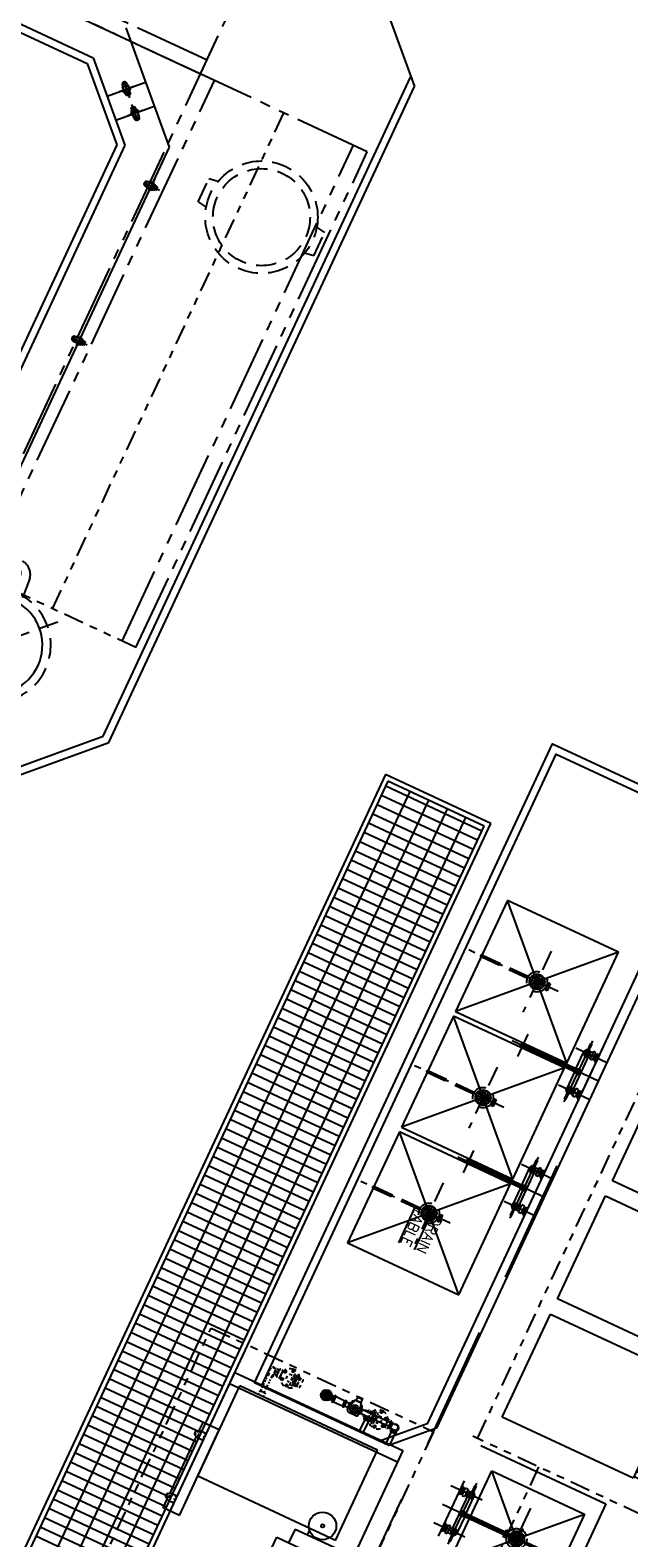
# Model space of a CAD drawing. Header units: inches. Extents: x -119 to 3951, y 0 to 4293.
# Tile 32 of 68: x 312 to 429, y 3088 to 3383. Entities that reach past the tile are written whole.
import ezdxf
from ezdxf.enums import TextEntityAlignment as Align

# ---------------------------------------------------------------- set-up
doc = ezdxf.new("R2010")
doc.units = ezdxf.units.IN
doc.header["$LTSCALE"] = 48
doc.header["$MEASUREMENT"] = 0
for name, pattern in [('A1-DASH', [0.2383, 0.0833, -0.031, 0.031, -0.031, 0.031, -0.031]), ('A2-DASH', [0.5225, 0.3125, -0.042, 0.042, -0.042, 0.042, -0.042]), ('CENTER', [2, 1.25, -0.25, 0.25, -0.25]), ('DASHED', [0.75, 0.5, -0.25]), ('HIDDEN', [0.375, 0.25, -0.125]), ('L-DASH', [0.1249, 0.0833, -0.0416]), ('S-DASH', [0.082, 0.041, -0.041])]:
    doc.linetypes.add(name, pattern=pattern)
doc.layers.get('0').update_dxf_attribs({"linetype": 'CONTINUOUS'})
for name, color, linetype in [('200', 2, 'CONTINUOUS'), ('201', 2, 'HIDDEN'), ('204', 6, 'CONTINUOUS'), ('205', 1, 'CENTER'), ('FS-CLRNC', 1, 'DASHED'), ('FS-DSH01', 1, 'S-DASH'), ('FS-DSH03', 1, 'L-DASH'), ('FS-DSHA1', 4, 'A1-DASH'), ('FS-DSHA2', 4, 'A2-DASH'), ('FS-EQCTR', 4, 'CONTINUOUS'), ('FS-EQDTL', 8, 'CONTINUOUS'), ('FS-EQPMT', 2, 'CONTINUOUS'), ('FS-HDS01', 6, 'A1-DASH'), ('FS-ITMNO', 3, 'CONTINUOUS'), ('FS-POCHE', 8, 'CONTINUOUS')]:
    doc.layers.add(name, color=color, linetype=linetype)
doc.layers.get('0').freeze()
doc.styles.add('SIMPLEX', font='ROMANS')

# ---------------------------------------------------------------- blocks, each defined once
blk = doc.blocks.new('FSA015P')
at = {"layer": '200'}
for p, q in [((-5.01, 0), (-2.99, 0)), ((-5.01, 0), (-4.68, -0.15)), ((-2.99, 0), (-3.32, -0.15)), ((2.99, 0), (3.32, -0.15)), ((5.01, 0), (2.99, 0)), ((5.01, 0), (4.68, -0.15)), ((-6, -2.49), (-6, -2.24)), ((-6, -2.24), (-4.29, -2.24)), ((-6, -2.49), (-4.29, -2.49)), ((-3.18, -0.78), (-4.82, -0.78)), ((-4.82, -0.78), (-4.82, -1.3)), ((-4.82, -1.3), (-3.18, -1.3)), ((-4.7, -0.52), (-4.7, -0.15)), ((-4, -1.65), (-4.63, -2.01)), ((-4.63, -2.01), (-4.63, -2.73)), ((-4.63, -2.73), (-4, -3.09)), ((-4.55, -0.78), (-4.55, -0.52)), ((-4.54, -1.3), (-4.54, -1.96)), ((-4, -3.09), (-3.38, -2.73)), ((3.82, -1.76), (-3.82, -1.76)), ((-3.47, -1.3), (-3.47, -1.76)), ((-3.45, -0.78), (-3.45, -0.52)), ((-3.3, -0.52), (-3.3, -0.15)), ((-3.18, -0.78), (-3.18, -1.3)), ((-0.31, -2.37), (-0.31, -14.37)), ((0.31, -2.37), (0.31, -14.37)), ((3.18, -0.78), (3.18, -1.3)), ((3.18, -0.78), (4.82, -0.78)), ((4.82, -1.3), (3.18, -1.3)), ((3.3, -0.52), (3.3, -0.15)), ((4, -3.09), (3.38, -2.73)), ((3.45, -0.78), (3.45, -0.52)), ((3.47, -1.3), (3.47, -1.76)), ((4, -1.65), (4.63, -2.01)), ((4.63, -2.73), (4, -3.09)), ((6, -2.24), (4.29, -2.24)), ((6, -2.49), (4.29, -2.49)), ((4.54, -1.3), (4.54, -1.96)), ((4.55, -0.78), (4.55, -0.52)), ((4.63, -2.01), (4.63, -2.73)), ((4.7, -0.52), (4.7, -0.15)), ((4.82, -0.78), (4.82, -1.3)), ((6, -2.49), (6, -2.24)), ((-0.31, -2.98), (-3.8, -2.98)), ((0.31, -2.98), (3.8, -2.98))]:
    blk.add_line(p, q, dxfattribs=at)
blk.add_arc((0, -14.37), 0.438, 135.5847, 44.4153, dxfattribs=at)
at = {"layer": '204'}
for p, q in [((-3.3, -0.15), (-4.7, -0.15)), ((-3.3, -0.52), (-4.7, -0.52)), ((-3.38, -2.01), (-4, -1.65)), ((-3.38, -2.73), (-3.38, -2.01)), ((3.3, -0.15), (4.7, -0.15)), ((3.3, -0.52), (4.7, -0.52)), ((3.38, -2.01), (4, -1.65)), ((3.38, -2.73), (3.38, -2.01))]:
    blk.add_line(p, q, dxfattribs=at)
for centre, start, end in [((-4, -2.37), 203.5782, 156.4218), ((0, -2.37), 0, 180), ((4, -2.37), 23.5782, 336.4218), ((0, -14.37), 180, 0)]:
    blk.add_arc(centre, 0.312, start, end, dxfattribs=at)
at = {"layer": '205'}
for p, q in [((-6, 0), (6, 0)), ((-4, -4.75), (-4, 2)), ((0, 2), (0, -16.62)), ((4, -4.75), (4, 2)), ((-6.62, -2.37), (6.55, -2.37)), ((3.63, -0.52), (3.63, -0.15)), ((4.37, -0.52), (4.37, -0.15)), ((-2.46, -14.37), (2.37, -14.37))]:
    blk.add_line(p, q, dxfattribs=at)
blk.add_lwpolyline([(0.31, -2.84), (0.59, -2.37), (0.29, -1.86), (-0.29, -1.86), (-0.59, -2.37), (-0.31, -2.84)], dxfattribs=at)
blk = doc.blocks.new('sk-2020')
at = {"layer": 'FS-EQCTR'}
for p, q in [((-10, -20), (10, 0)), ((-10, 0), (10, -20)), ((-10, -20), (-10, 0)), ((-10, 0), (10, 0)), ((10, 0), (10, -20)), ((10, -20), (-10, -20))]:
    blk.add_line(p, q, dxfattribs=at)
blk.add_point((-10, 0), dxfattribs=at)
blk = doc.blocks.new('e2d0106p')
at = {"layer": 'FS-DSH03'}
for p, q in [((-12.5, 2.5), (-10.63, 2.81)), ((-12.5, 2.5), (-12.5, -2.5)), ((12.5, 2.5), (10.63, 2.81)), ((12.5, 2.5), (12.5, -2.5)), ((-12.5, -2.5), (-10.63, -2.81)), ((12.5, -2.5), (10.63, -2.81))]:
    blk.add_line(p, q, dxfattribs=at)
for radius in [11, 9.5]:
    blk.add_circle((0, 0), radius, dxfattribs=at)
blk = doc.blocks.new('FS2905P')
at = {"layer": '200'}
for p, q in [((-0.43, 0), (0.43, 0)), ((0.41, 0), (-0.41, 0)), ((0.87, -0.92), (-0.87, -0.92)), ((-0.74, -1.18), (-0.74, -1.41)), ((0.74, -1.18), (-0.74, -1.18)), ((-0.74, -1.41), (-0.54, -1.41)), ((-0.47, -1.18), (-0.67, -1.18)), ((-0.57, -0.56), (-0.57, -0.8)), ((0.56, -0.56), (-0.56, -0.56)), ((-0.56, -0.81), (0.56, -0.81)), ((-0.54, -1.88), (-0.54, -1.41)), ((-0.47, -1.18), (0.47, -1.18)), ((-0.46, -2.28), (-0.46, -2.11)), ((-0.43, -0.5), (-0.43, 0)), ((0.43, -0.5), (-0.43, -0.5)), ((-0.41, -0.5), (-0.41, -0.56)), ((-0.41, -0.81), (0.41, -0.81)), ((-0.41, -0.81), (0.41, -0.81)), ((-0.41, -0.81), (-0.41, -1.12)), ((0.41, -0.5), (0.41, -0.56)), ((0.41, -0.81), (0.41, -1.12)), ((0.43, 0), (0.43, -0.5)), ((0.46, -2.28), (0.46, -2.11)), ((0.68, -1.18), (0.47, -1.18)), ((0.54, -1.41), (0.54, -1.88)), ((0.54, -1.41), (0.74, -1.41)), ((0.57, -0.8), (0.57, -0.56)), ((0.74, -1.18), (0.74, -1.41))]:
    blk.add_line(p, q, dxfattribs=at)
at = {"layer": '200', "flags": 128}
for points in [[(-0.54, -1.41), (-0.53, -1.5), (-0.5, -1.59), (-0.45, -1.67), (-0.38, -1.74), (-0.3, -1.8), (-0.21, -1.84), (-0.1, -1.87), (0, -1.88), (0.1, -1.87), (0.21, -1.84), (0.3, -1.8), (0.38, -1.74), (0.45, -1.67), (0.5, -1.59), (0.53, -1.5), (0.54, -1.41)], [(-0.54, -1.88), (-0.53, -1.97), (-0.5, -2.05), (-0.45, -2.13), (-0.38, -2.2), (-0.3, -2.26), (-0.21, -2.3), (-0.1, -2.33), (0, -2.34), (0.1, -2.33), (0.21, -2.3), (0.3, -2.26), (0.38, -2.2), (0.45, -2.13), (0.5, -2.05), (0.53, -1.97), (0.54, -1.88)], [(-0.46, -2.28), (-0.45, -2.36), (-0.42, -2.43), (-0.38, -2.5), (-0.33, -2.56), (-0.26, -2.61), (-0.18, -2.65), (-0.09, -2.67), (0, -2.68), (0.09, -2.67), (0.18, -2.65), (0.26, -2.61), (0.33, -2.56), (0.38, -2.5), (0.42, -2.43), (0.45, -2.36), (0.46, -2.28)]]:
    blk.add_lwpolyline(points, dxfattribs=at)
at = {"layer": '200'}
for centre, radius, start, end in [((-0.56, -0.56), 0.005, 90, 180), ((-0.56, -0.8), 0.005, 180, 270), ((-0.47, -1.12), 0.06, 270, 0), ((0.47, -1.12), 0.06, 180, 270), ((0.56, -0.56), 0.005, 0, 90), ((0.56, -0.8), 0.005, 270, 0)]:
    blk.add_arc(centre, radius, start, end, dxfattribs=at)
at = {"layer": '205'}
for p, q in [((0, -2.49), (0, 0.64)), ((0, -2.72), (0, 0.35)), ((-1.53, -1.18), (1.53, -1.18))]:
    blk.add_line(p, q, dxfattribs=at)
blk = doc.blocks.new('FS29025P')
at = {"layer": 'FS-DSH03'}
for p, q in [((0, 4.53), (0, -14.76)), ((-6.59, 0), (6.59, 0)), ((-0.75, 2.52), (0.75, 2.52)), ((-0.75, 2.14), (-0.75, 2.52)), ((0.75, 2.14), (-0.75, 2.14)), ((-0.62, 2.14), (-0.62, 1.9)), ((-0.38, 2.14), (-0.38, 2.52)), ((0.38, 2.52), (0.38, 2.14)), ((0.62, 2.14), (0.62, 1.9)), ((0.75, 2.52), (0.75, 2.14)), ((-0.19, -1.99), (-0.19, -12)), ((0.19, -1.99), (0.19, -12))]:
    blk.add_line(p, q, dxfattribs=at)
blk.add_circle((0, 0), 2, dxfattribs=at)
blk.add_arc((0, -12), 0.188, 180, 0, dxfattribs=at)
at = {"layer": 'FS-POCHE'}
for p, q in [((1.5, 0), (-1.5, 0)), ((1.41, 0.5), (-1.41, 0.5)), ((-1.37, -0.6), (-1.37, 0.6)), ((1.12, 1), (-1.12, 1)), ((-0.87, -1.22), (-0.87, 1.22)), ((-0.38, -1.45), (-0.38, 1.45)), ((0.13, -1.49), (0.13, 1.49)), ((0.62, -1.36), (0.62, 1.36)), ((1.13, -0.99), (1.13, 0.99)), ((1.41, -0.5), (-1.41, -0.5)), ((1.12, -1), (-1.12, -1))]:
    blk.add_line(p, q, dxfattribs=at)
blk.add_circle((0, 0), 1.5, dxfattribs=at)
blk = doc.blocks.new('sk-2424')
at = {"layer": 'FS-EQCTR'}
for p, q in [((-12, 0), (12, -24)), ((12, 0), (-12, -24)), ((-12, 0), (-12, -24)), ((12, 0), (-12, 0)), ((12, -24), (12, 0)), ((-12, -24), (12, -24))]:
    blk.add_line(p, q, dxfattribs=at)
blk.add_blockref('FS29025P', (0, -12))
blk = doc.blocks.new('CIK272P')
at = {"layer": 'FS-CLRNC'}
blk.add_line((0, 0), (192.98, 0), dxfattribs=at)
at = {"layer": 'FS-EQDTL'}
for p, q in [((89.07, -18.98), (89.07, -4.6)), ((59.21, -8.25), (58.92, -8.25)), ((58.92, -8.44), (58.92, -8.25)), ((58.92, -8.88), (58.92, -8.7)), ((59.13, -8.13), (59.13, -7.88)), ((59.13, -7.88), (60.38, -7.88)), ((59.13, -8.13), (60.38, -8.13)), ((59.22, -7.88), (59.22, -7)), ((59.35, -8.13), (59.35, -14.35)), ((59.97, -8.25), (59.51, -8.25)), ((60.63, -6.47), (60.08, -6.47)), ((60.17, -8.13), (60.17, -14.35)), ((60.6, -8.25), (60.25, -8.25)), ((60.3, -7.88), (60.3, -7)), ((60.63, -7.54), (60.3, -7.54)), ((60.38, -8.13), (60.38, -7.88)), ((60.6, -8.48), (60.6, -8.25)), ((60.6, -8.88), (60.6, -8.68)), ((60.63, -7.63), (60.63, -6.38)), ((60.88, -6.38), (60.63, -6.38)), ((60.88, -7.63), (60.63, -7.63)), ((60.88, -7.63), (60.88, -6.38)), ((60.88, -6.6), (63.26, -6.6)), ((60.88, -7.41), (63.26, -7.41)), ((65.26, -8.29), (65.26, -38.04)), ((84.76, -8.29), (65.26, -8.29)), ((84.76, -8.29), (84.76, -38.04)), ((86.08, -16.41), (86.08, -7.16)), ((58.9, -11.75), (58.8, -11.75)), ((58.82, -11.25), (59.04, -11.25)), ((59.3, -11.75), (58.82, -11.75)), ((60.6, -8.88), (58.92, -8.88)), ((58.95, -8.88), (58.95, -9.06)), ((59.04, -10.75), (59.04, -10.92)), ((59.04, -11.13), (59.04, -11.25)), ((59.3, -11.75), (59.12, -11.75)), ((60.22, -11.75), (60.82, -11.75)), ((60.22, -11.75), (60.38, -11.75)), ((60.48, -10.75), (60.48, -10.91)), ((60.48, -11.15), (60.48, -11.25)), ((60.82, -11.25), (60.48, -11.25)), ((60.57, -8.88), (60.57, -9.06)), ((60.62, -11.75), (60.72, -11.75)), ((60.95, -11.39), (60.95, -11.38)), ((60.95, -11.63), (60.95, -11.55)), ((60.67, -14.6), (58.85, -14.6)), ((59.44, -12.63), (58.92, -12.63)), ((58.92, -12.63), (58.92, -12.83)), ((58.92, -13.07), (58.92, -13.25)), ((59.47, -13.25), (58.92, -13.25)), ((58.95, -12.63), (58.95, -12.45)), ((59.13, -13.6), (59.35, -13.6)), ((59.13, -13.85), (59.13, -13.6)), ((59.13, -13.85), (59.35, -13.85)), ((59.2, -14.6), (59.2, -14.35)), ((59.2, -14.35), (60.31, -14.35)), ((59.22, -13.6), (59.22, -12.72)), ((59.45, -12.17), (59.45, -11.96)), ((59.45, -12.6), (59.45, -12.39)), ((60.6, -13.25), (60.05, -13.25)), ((60.07, -12.17), (60.07, -11.96)), ((60.07, -12.6), (60.07, -12.41)), ((60.6, -12.63), (60.09, -12.63)), ((60.63, -12.19), (60.17, -12.19)), ((60.17, -13.6), (60.38, -13.6)), ((60.17, -13.85), (60.38, -13.85)), ((60.3, -13.6), (60.3, -12.72)), ((60.63, -13.26), (60.3, -13.26)), ((60.32, -14.6), (60.32, -14.35)), ((60.38, -13.85), (60.38, -13.6)), ((60.57, -12.63), (60.57, -12.45)), ((60.6, -12.63), (60.6, -12.81)), ((60.6, -13.09), (60.6, -13.25)), ((60.63, -13.35), (60.63, -12.1)), ((60.88, -12.1), (60.63, -12.1)), ((60.88, -13.35), (60.63, -13.35)), ((60.88, -13.35), (60.88, -12.1)), ((60.88, -12.32), (63.26, -12.32)), ((60.88, -13.13), (63.26, -13.13)), ((85.07, -13.78), (86.08, -13.78)), ((57.54, -15.26), (57.54, -16.26)), ((57.54, -15.26), (58.17, -15.26)), ((57.54, -16.26), (58.17, -16.26)), ((58.17, -15.13), (59.51, -14.79)), ((58.17, -16.38), (58.17, -15.13)), ((58.17, -16.38), (59.51, -16.73)), ((58.26, -16.38), (58.26, -15.13)), ((58.6, -15.02), (58.6, -14.85)), ((58.6, -16.67), (58.6, -16.5)), ((60.67, -16.92), (58.85, -16.92)), ((59.2, -16.92), (59.2, -17.17)), ((59.2, -17.17), (60.31, -17.17)), ((59.35, -17.17), (59.35, -17.79)), ((60.17, -17.17), (60.17, -17.79)), ((60.32, -16.92), (60.32, -17.17)), ((60.92, -16.67), (60.92, -14.85)), ((86.08, -16.41), (89.07, -16.41)), ((59.1, -18.17), (59.1, -17.79)), ((60.42, -17.79), (59.1, -17.79)), ((60.42, -18.17), (59.1, -18.17)), ((60.42, -20.1), (59.1, -20.1)), ((59.1, -20.48), (59.1, -20.1)), ((60.42, -20.48), (59.1, -20.48)), ((59.2, -20.1), (59.2, -18.17)), ((59.35, -20.48), (59.35, -20.96)), ((59.45, -18.17), (59.45, -17.79)), ((59.45, -20.48), (59.45, -20.1)), ((60.07, -18.17), (60.07, -17.79)), ((60.07, -20.48), (60.07, -20.1)), ((60.17, -20.48), (60.17, -20.96)), ((60.32, -20.1), (60.32, -18.17)), ((60.42, -18.17), (60.42, -17.79)), ((60.42, -20.48), (60.42, -20.1)), ((103.45, -18.98), (89.07, -18.98)), ((58.8, -22.1), (58.8, -21.79)), ((58.87, -21.74), (59.05, -21.77)), ((58.87, -22.16), (59.05, -22.12)), ((58.97, -21.38), (59.19, -21.16)), ((58.97, -22.51), (59.19, -22.73)), ((58.98, -21.47), (59.13, -21.57)), ((58.98, -22.43), (59.13, -22.32)), ((59.09, -22.07), (59.09, -21.82)), ((59.2, -21.56), (59.37, -21.39)), ((59.2, -22.33), (59.37, -22.5)), ((59.48, -21.95), (59.22, -21.8)), ((59.28, -21.17), (59.38, -21.32)), ((59.28, -22.72), (59.38, -22.57)), ((59.62, -21.7), (59.36, -21.55)), ((59.55, -21.06), (59.58, -21.24)), ((59.55, -22.84), (59.58, -22.66)), ((59.96, -21.1), (59.56, -21.1)), ((59.96, -22.79), (59.56, -22.79)), ((59.6, -20.99), (59.92, -20.99)), ((59.6, -22.9), (59.92, -22.9)), ((59.62, -22.19), (59.62, -22.49)), ((59.64, -21.28), (59.88, -21.28)), ((59.64, -22.61), (59.88, -22.61)), ((59.9, -21.7), (60.16, -21.55)), ((59.9, -22.19), (59.9, -22.49)), ((59.97, -21.06), (59.94, -21.24)), ((59.97, -22.84), (59.94, -22.66)), ((60.04, -21.95), (60.3, -21.8)), ((60.24, -21.17), (60.14, -21.32)), ((60.14, -21.39), (60.32, -21.56)), ((60.14, -22.5), (60.32, -22.33)), ((60.24, -22.72), (60.14, -22.57)), ((60.32, -21.16), (60.55, -21.38)), ((60.32, -22.73), (60.55, -22.51)), ((60.54, -21.47), (60.39, -21.57)), ((60.54, -22.43), (60.39, -22.32)), ((60.43, -22.07), (60.43, -21.82)), ((60.65, -21.74), (60.47, -21.77)), ((60.65, -22.16), (60.47, -22.12)), ((60.71, -22.1), (60.71, -21.79)), ((58.9, -28.78), (58.8, -28.78)), ((59.3, -28.78), (58.82, -28.78)), ((58.82, -29.28), (59.04, -29.28)), ((59.47, -27.28), (58.92, -27.28)), ((58.92, -27.46), (58.92, -27.28)), ((58.92, -27.91), (58.92, -27.7)), ((59.44, -27.91), (58.92, -27.91)), ((58.95, -27.91), (58.95, -28.09)), ((59.04, -29.41), (59.04, -29.28)), ((59.3, -28.78), (59.12, -28.78)), ((59.45, -27.93), (59.45, -28.15)), ((59.45, -28.37), (59.45, -28.58)), ((60.6, -27.28), (60.05, -27.28)), ((60.07, -27.93), (60.07, -28.13)), ((60.07, -28.37), (60.07, -28.58)), ((60.6, -27.91), (60.09, -27.91)), ((60.22, -28.78), (60.38, -28.78)), ((60.22, -28.78), (60.82, -28.78)), ((60.48, -29.39), (60.48, -29.28)), ((60.82, -29.28), (60.48, -29.28)), ((60.57, -27.91), (60.57, -28.09)), ((60.6, -27.44), (60.6, -27.28)), ((60.6, -27.91), (60.6, -27.72)), ((60.62, -28.78), (60.72, -28.78)), ((60.95, -28.91), (60.95, -28.98)), ((60.95, -29.15), (60.95, -29.16)), ((60.6, -31.66), (58.92, -31.66)), ((58.92, -31.66), (58.92, -31.84)), ((58.92, -32.1), (58.92, -32.28)), ((59.21, -32.28), (58.92, -32.28)), ((58.95, -31.66), (58.95, -31.48)), ((59.04, -29.78), (59.04, -29.61)), ((59.13, -32.41), (59.13, -32.66)), ((59.13, -32.41), (59.53, -32.41)), ((59.35, -32.28), (59.35, -32.41)), ((59.97, -32.28), (59.51, -32.28)), ((59.94, -32.41), (60.38, -32.41)), ((60.17, -32.28), (60.17, -32.41)), ((60.6, -32.28), (60.25, -32.28)), ((60.38, -32.41), (60.38, -32.66)), ((60.48, -29.78), (60.48, -29.63)), ((60.57, -31.66), (60.57, -31.48)), ((60.6, -31.66), (60.6, -31.86)), ((60.6, -32.06), (60.6, -32.28)), ((59.13, -32.66), (59.34, -32.66)), ((59.22, -32.66), (59.22, -32.84)), ((59.22, -33), (59.22, -33.21)), ((59.55, -32.66), (59.92, -32.66)), ((60.2, -33), (59.76, -33)), ((60.21, -34.07), (59.76, -34.07)), ((60.14, -32.66), (60.38, -32.66)), ((60.3, -32.66), (60.3, -33)), ((60.63, -33), (60.46, -33)), ((60.63, -34.07), (60.46, -34.07)), ((60.63, -33.3), (60.63, -32.91)), ((60.88, -32.91), (60.63, -32.91)), ((60.63, -34.16), (60.63, -33.71)), ((60.88, -34.16), (60.63, -34.16)), ((60.88, -33.3), (60.88, -32.91)), ((60.88, -34.16), (60.88, -33.71)), ((61.24, -33.13), (60.89, -33.13)), ((61.24, -33.94), (60.89, -33.94)), ((61.89, -33.13), (61.56, -33.13)), ((61.89, -33.94), (61.56, -33.94)), ((62.43, -33.13), (62.09, -33.13)), ((62.43, -33.94), (62.09, -33.94)), ((63.08, -33.13), (62.76, -33.13)), ((63.08, -33.94), (62.76, -33.94)), ((63.75, -33.13), (63.4, -33.13)), ((63.75, -33.94), (63.4, -33.94)), ((64.4, -33.13), (64.07, -33.13)), ((64.4, -33.94), (64.07, -33.94)), ((64.4, -33), (64.72, -33)), ((64.4, -34.06), (64.4, -33)), ((64.4, -34.06), (64.72, -34.06)), ((64.97, -34.06), (65.26, -34.06)), ((64.99, -33), (65.26, -33)), ((84.76, -38.04), (65.26, -38.04)), ((93.26, -38.04), (74.76, -38.04)), ((74.76, -38.04), (74.76, -41.54)), ((93.26, -38.04), (93.26, -41.54)), ((76.51, -40.04), (76.51, -41.16)), ((76.51, -40.25), (76.75, -40.25)), ((76.51, -41.16), (76.8, -41.86)), ((77.09, -40.25), (77.42, -40.25)), ((77.72, -40.25), (78.01, -40.25)), ((78.01, -41.16), (77.72, -41.86)), ((78.01, -40.04), (78.01, -41.16)), ((90.01, -40.04), (90.01, -41.16)), ((90.3, -40.25), (90.01, -40.25)), ((90.01, -41.16), (90.3, -41.86)), ((90.93, -40.25), (90.6, -40.25)), ((91.51, -41.16), (91.22, -41.86)), ((91.51, -40.25), (91.27, -40.25)), ((91.51, -40.04), (91.51, -41.16)), ((76.67, -41.54), (74.76, -41.54)), ((90.17, -41.54), (77.85, -41.54)), ((93.26, -41.54), (91.35, -41.54))]:
    blk.add_line(p, q, dxfattribs=at)
for points in [[(57.97, -10.63), (58.19, -10.5), (58.4, -10.63), (58.4, -10.88), (58.19, -11), (57.97, -10.88)], [(58.97, -9.14), (59.19, -9.27), (59.19, -9.52), (58.97, -9.64), (58.76, -9.52), (58.76, -9.27)], [(60.03, -11.41), (59.76, -11.25), (59.49, -11.41), (59.49, -11.72), (59.76, -11.88), (60.03, -11.72)], [(60.55, -9.14), (60.33, -9.27), (60.33, -9.52), (60.55, -9.64), (60.76, -9.52), (60.76, -9.27)], [(61.55, -10.63), (61.33, -10.5), (61.12, -10.63), (61.12, -10.88), (61.33, -11), (61.55, -10.88)], [(58.76, -12.24), (58.76, -11.99), (58.97, -11.87), (59.19, -11.99), (59.19, -12.24), (58.97, -12.37)], [(60.76, -12.24), (60.76, -11.99), (60.55, -11.87), (60.33, -11.99), (60.33, -12.24), (60.55, -12.37)], [(58.76, -28.3), (58.76, -28.55), (58.97, -28.67), (59.19, -28.55), (59.19, -28.3), (58.97, -28.17)], [(60.03, -29.13), (59.76, -29.28), (59.49, -29.13), (59.49, -28.81), (59.76, -28.66), (60.03, -28.81)], [(60.76, -28.3), (60.76, -28.55), (60.55, -28.67), (60.33, -28.55), (60.33, -28.3), (60.55, -28.17)], [(57.97, -29.91), (58.19, -30.03), (58.4, -29.91), (58.4, -29.66), (58.19, -29.53), (57.97, -29.66)], [(58.97, -31.4), (59.19, -31.27), (59.19, -31.02), (58.97, -30.9), (58.76, -31.02), (58.76, -31.27)], [(60.55, -31.4), (60.33, -31.27), (60.33, -31.02), (60.55, -30.9), (60.76, -31.02), (60.76, -31.27)], [(61.55, -29.91), (61.33, -30.03), (61.12, -29.91), (61.12, -29.66), (61.33, -29.53), (61.55, -29.66)]]:
    blk.add_lwpolyline(points, close=True, dxfattribs=at)
for centre, radius in [((83.27, -11.79), 2.69), ((83.27, -11.79), 0.329), ((59.76, -15.76), 0.688), ((59.76, -15.76), 0.312), ((59.76, -15.76), 0.156), ((59.76, -21.95), 1.06), ((59.76, -21.95), 0.112)]:
    blk.add_circle(centre, radius, dxfattribs=at)
for centre, radius, start, end in [((59.76, -7), 0.625, 329.313, 210.687), ((59.76, -7), 0.537, 0, 180), ((59.76, -10.75), 1.88, 149.3528, 195.0096), ((59.76, -10.75), 1.88, 106.3824, 132.0007), ((58.82, -11.5), 0.25, 90, 160.0689), ((58.82, -11.5), 0.25, 207.3563, 270), ((59.76, -10.75), 0.719, 139.8622, 180), ((59.76, -11.57), 0.5, 148.6434, 211.3691), ((59.76, -11.57), 0.5, 61.045, 127.585), ((59.76, -10.75), 0.719, 56.3201, 105.0691), ((59.76, -10.75), 1.88, 56.1483, 90.2604), ((59.76, -11.57), 0.5, 328.0676, 21.5323), ((59.76, -10.75), 0.719, 0, 28.0043), ((60.82, -11.38), 0.125, 0, 90), ((60.82, -11.63), 0.125, 270, 0), ((59.76, -10.75), 1.88, 320.0552, 347.4649), ((59.76, -10.75), 1.88, 13.308, 39.0895), ((59.76, -10.75), 1.88, 218.0134, 252.9575), ((58.85, -14.85), 0.25, 90, 180), ((59.76, -12.72), 0.625, 130.5416, 210.687), ((59.76, -12.72), 0.537, 139.099, 180), ((59.76, -11.57), 0.5, 245.6358, 292.9332), ((59.76, -10.75), 1.88, 269.7429, 302.0601), ((59.76, -12.72), 0.625, 329.313, 49.4584), ((59.76, -12.72), 0.537, 0, 40.901), ((60.67, -14.85), 0.25, 0, 90), ((58.85, -16.67), 0.25, 180, 270), ((59.76, -15.76), 1, 255.6707, 104.3293), ((60.67, -16.67), 0.25, 270, 0), ((58.86, -21.79), 0.0559, 79.0515, 180), ((58.86, -22.1), 0.0559, 180, 280.9485), ((59.01, -21.42), 0.0559, 135, 235.9485), ((59.01, -22.47), 0.0559, 124.0515, 225), ((59.04, -21.82), 0.0559, 0, 79.0515), ((59.04, -22.07), 0.0559, 280.9485, 0), ((59.16, -21.52), 0.0559, 235.9485, 315), ((59.16, -22.37), 0.0559, 45, 124.0515), ((59.23, -21.2), 0.0559, 34.0515, 135), ((59.23, -22.69), 0.0559, 225, 325.9485), ((59.76, -21.95), 0.559, 164.4775, 255.5225), ((59.76, -21.95), 0.559, 44.4775, 135.5225), ((59.34, -21.35), 0.0559, 315, 34.0515), ((59.34, -22.54), 0.0559, 325.9485, 45), ((59.76, -21.95), 0.28, 180, 240), ((59.6, -21.05), 0.0559, 90, 190.9485), ((59.6, -22.85), 0.0559, 169.0515, 270), ((59.64, -21.22), 0.0559, 190.9485, 270), ((59.64, -22.67), 0.0559, 90, 169.0515), ((59.76, -21.95), 0.28, 60, 120), ((59.88, -21.22), 0.0559, 270, 349.0515), ((59.88, -22.67), 0.0559, 10.9485, 90), ((59.76, -21.95), 0.559, 284.4775, 15.5225), ((59.76, -21.95), 0.28, 300, 0), ((59.92, -21.05), 0.0559, 349.0515, 90), ((59.92, -22.85), 0.0559, 270, 10.9485), ((60.18, -21.35), 0.0559, 145.9485, 225), ((60.18, -22.54), 0.0559, 135, 214.0515), ((60.29, -21.2), 0.0559, 45, 145.9485), ((60.29, -22.69), 0.0559, 214.0515, 315), ((60.36, -21.52), 0.0559, 225, 304.0515), ((60.36, -22.37), 0.0559, 55.9485, 135), ((60.48, -21.82), 0.0559, 100.9485, 180), ((60.48, -22.07), 0.0559, 180, 259.0515), ((60.51, -21.42), 0.0559, 304.0515, 45), ((60.51, -22.47), 0.0559, 315, 55.9485), ((60.66, -21.79), 0.0559, 0, 100.9485), ((60.66, -22.1), 0.0559, 259.0515, 0), ((59.76, -29.78), 1.88, 164.9904, 210.6472), ((59.76, -29.78), 1.88, 107.0425, 141.9866), ((58.82, -29.03), 0.25, 199.9311, 270), ((58.82, -29.03), 0.25, 90, 152.6437), ((59.76, -28.97), 0.5, 148.6309, 211.3566), ((59.76, -28.97), 0.5, 232.415, 298.955), ((59.76, -28.97), 0.5, 67.0668, 114.3642), ((59.76, -29.78), 1.88, 57.9399, 90.2571), ((59.76, -28.97), 0.5, 338.4677, 31.9324), ((60.82, -28.91), 0.125, 0, 90), ((60.82, -29.16), 0.125, 270, 0), ((59.76, -29.78), 1.88, 12.5351, 39.9448), ((59.76, -29.78), 1.88, 227.9993, 253.6176), ((59.76, -29.78), 0.719, 180, 220.1378), ((59.76, -29.78), 0.719, 254.9309, 303.6799), ((59.76, -29.78), 1.88, 269.7396, 303.8517), ((59.76, -29.78), 0.719, 331.9957, 0), ((59.76, -29.78), 1.88, 320.9105, 346.692), ((59.76, -33.53), 0.625, 139.6569, 209.2655), ((59.76, -33.53), 0.537, 153.0074, 199.7733), ((59.76, -33.53), 0.625, 239.3864, 300.687), ((59.76, -33.53), 0.537, 90, 123.3649), ((59.76, -33.53), 0.537, 236.1155, 270), ((59.76, -33.53), 0.625, 59.313, 113.152), ((77.26, -41.66), 0.375, 23.7538, 116.9623), ((90.76, -41.66), 0.375, 63.0377, 156.2462), ((77.26, -41.66), 0.5, 202.6199, 337.3801), ((77.26, -41.66), 0.375, 153.9448, 215.9066), ((77.26, -41.66), 0.375, 272.1398, 327.3925), ((90.76, -41.66), 0.5, 202.6199, 337.3801), ((90.76, -41.66), 0.375, 212.6075, 267.8602), ((90.76, -41.66), 0.375, 324.0934, 26.0552)]:
    blk.add_arc(centre, radius, start, end, dxfattribs=at)
at = {"layer": 'FS-EQPMT'}
for p, q in [((63.26, -3.79), (129.26, -3.79)), ((63.26, -40.04), (63.26, -3.79)), ((65.76, -3.79), (65.76, -40.04)), ((129.26, -40.04), (63.26, -40.04))]:
    blk.add_line(p, q, dxfattribs=at)
blk.add_point((1.76, -4.1), dxfattribs=at)
at = {"layer": 'FS-EQDTL', "style": 'SIMPLEX'}
for s, p in [('%%uDRAIN', (22.85, -17.95)), ('%%uTABLE', (22.85, -21.38))]:
    blk.add_text(s, height=2, dxfattribs=at).set_placement(p, align=Align.CENTER)
blk = doc.blocks.new('FSA029P')
at = {"layer": '201'}
for p, q in [((-0.75, 2.52), (0.75, 2.52)), ((-0.75, 2.14), (-0.75, 2.52)), ((0.75, 2.14), (-0.75, 2.14)), ((-0.62, 2.14), (-0.62, 1.9)), ((0.62, 2.14), (0.62, 1.9)), ((0.75, 2.52), (0.75, 2.14)), ((-0.19, -1.99), (-0.19, -12)), ((0.19, -1.99), (0.19, -12))]:
    blk.add_line(p, q, dxfattribs=at)
blk.add_circle((0, 0), 2, dxfattribs=at)
blk.add_arc((0, -12), 0.188, 180, 0, dxfattribs=at)
at = {"layer": '204'}
for p, q in [((-6.59, 0), (6.59, 0)), ((-2, 0), (2, 0)), ((1.5, 0), (-1.5, 0)), ((1.41, 0.5), (-1.41, 0.5)), ((-1.37, -0.6), (-1.37, 0.6)), ((1.12, 1), (-1.12, 1)), ((-0.87, -1.22), (-0.87, 1.22)), ((-0.38, 2.14), (-0.38, 2.52)), ((-0.38, -1.45), (-0.38, 1.45)), ((0.13, -1.49), (0.13, 1.49)), ((0.38, 2.52), (0.38, 2.14)), ((0.62, -1.36), (0.62, 1.36)), ((1.13, -0.99), (1.13, 0.99)), ((1.41, -0.5), (-1.41, -0.5)), ((1.12, -1), (-1.12, -1))]:
    blk.add_line(p, q, dxfattribs=at)
blk.add_circle((0, 0), 1.5, dxfattribs=at)
at = {"layer": '205'}
blk.add_line((0, 11.31), (0, -14.76), dxfattribs=at)
blk = doc.blocks.new('AS0079P')
at = {"layer": 'FS-CLRNC'}
blk.add_line((21.68, -29.44), (21.68, -50.5), dxfattribs=at)
blk.add_arc((21.23, -29.58), 20.93, 181.6619, 271.2251, dxfattribs=at)
at = {"layer": 'FS-EQPMT'}
for p, q in [((0, 0), (22.25, 0)), ((0, -28.25), (0, 0)), ((22.25, 0), (22.25, -28.25)), ((22.25, -28.25), (0, -28.25)), ((0.31, -30.18), (0.31, -28.25)), ((1.42, -29.44), (1.42, -28.25)), ((1.42, -29.44), (1.42, -30.18)), ((21.68, -29.44), (1.42, -29.44)), ((1.42, -30.18), (0.31, -30.18))]:
    blk.add_line(p, q, dxfattribs=at)
blk.add_circle((21.75, -28.84), 0.603, dxfattribs=at)
blk = doc.blocks.new('SJA008P')
at = {"layer": 'FS-DSH03'}
for p, q in [((0, -14.53), (0, 14.53)), ((-14.61, 8.88), (-14.61, 9.06)), ((-14.61, 8.57), (-14.61, 8.88)), ((-14.58, 9.17), (-14.38, 9.45)), ((-12.02, 9.17), (-12.22, 9.45)), ((-11.99, 8.88), (-11.99, 9.06)), ((-11.99, 8.57), (-11.99, 8.88)), ((-11.09, 9.62), (-7.22, 6.35)), ((-9.8, 11.15), (-5.74, 7.71)), ((-17.1, 6.89), (-18.1, 6.89)), ((-18.1, 6.89), (-18.1, 4.86)), ((-17.1, 6.89), (-15.58, 6.89)), ((-15.58, 6.89), (-15.58, 8.04)), ((-15.58, 6.89), (-15.58, 4.78)), ((-12.31, 8.42), (-15.2, 8.42)), ((-14.61, 8.42), (-14.61, 8.57)), ((-12.31, 8.42), (-14.61, 8.42)), ((-11.39, 8.42), (-14.61, 8.42)), ((-14.52, -6.18), (-14.52, 6.08)), ((-9.47, 6.08), (-14.52, 6.08)), ((-11.99, 8.42), (-11.99, 8.57)), ((-11.02, 6.89), (-11.02, 8.04)), ((-11.02, 6.89), (-11.02, 6.08)), ((-18.1, 4.78), (-18.1, 4.86)), ((-14.52, 4.78), (-18.1, 4.78)), ((-14.78, 3.12), (-17.04, 3.12)), ((-16.33, 4.78), (-16.33, 3.12)), ((-14.78, 3.12), (-14.52, 3.12)), ((-10.36, 4.37), (-12.25, 4.37)), ((-12.25, 4.37), (-12.25, 2.88)), ((14.68, 0), (-21.64, 0)), ((-18.78, -1.13), (-18.78, 1.13)), ((-16.33, 1.13), (-18.78, 1.13)), ((-14.78, 2.88), (-17.04, 2.88)), ((-16.33, 2.88), (-16.33, -2.88)), ((-14.78, 2.88), (-14.52, 2.88)), ((-16.33, -1.13), (-18.78, -1.13)), ((-14.78, -2.88), (-17.04, -2.88)), ((-14.78, -2.88), (-14.52, -2.88)), ((-12.25, -2.87), (-12.25, -4.38)), ((-14.78, -3.12), (-17.04, -3.12)), ((-16.52, -3.9), (-14.52, -3.9)), ((-16.52, -3.9), (-16.52, -4.4)), ((-16.33, -3.12), (-16.33, -3.9)), ((-15.52, -5.4), (-14.52, -5.4)), ((-14.78, -3.12), (-14.52, -3.12)), ((-12.25, -4.38), (-10.36, -4.38)), ((-15.55, -6.18), (-15.55, -9.73)), ((-15.55, -6.18), (-9.4, -6.18)), ((-8.37, -9.73), (-8.37, -7.52)), ((-15.55, -9.73), (-8.37, -9.73))]:
    blk.add_line(p, q, dxfattribs=at)
blk.add_polyline3d([(-12.25, 9.52, 0), (-12.26, 9.61, 0), (-12.23, 9.71, 0), (-12.19, 9.79, 0), (-12.12, 9.85, 0), (-12.04, 9.9, 0), (-11.95, 9.93, 0), (-11.85, 9.93, 0), (-11.76, 9.93, 0), (-11.58, 9.89, 0), (-11.41, 9.82, 0), (-11.24, 9.73, 0), (-11.09, 9.62, 0)], dxfattribs=at)
for centre, radius, start, end in [((-14.42, 9.06), 0.195, 145, 180), ((-14.54, 9.56), 0.195, 325, 346.9704), ((-11.55, 8.87), 2.87, 52.4307, 166.9906), ((-12.06, 9.56), 0.195, 193.0296, 215), ((-12.18, 9.06), 0.195, 360, 35), ((0, 0), 11.25, 202.8854, 157.1146), ((-15.2, 8.04), 0.375, 137.1329, 180), ((-15.2, 8.04), 0.375, 137.1329, 180), ((-15.2, 8.04), 0.375, 90, 137.1329), ((-11.39, 8.04), 0.375, 42.8671, 90), ((-11.39, 8.04), 0.375, 0, 42.8671), ((-17.04, 3), 0.119, 90, 270), ((-17.04, -3), 0.119, 90, 270), ((-15.52, -4.4), 1, 180, 270)]:
    blk.add_arc(centre, radius, start, end, dxfattribs=at)
at = {"layer": 'FS-EQPMT'}
for p, q in [((-9.18, 2.88), (-12.25, 2.88)), ((-12.25, 2.88), (-12.25, -2.87)), ((-12.25, -2.87), (-9.18, -2.87))]:
    blk.add_line(p, q, dxfattribs=at)
blk.add_arc((0, 0), 9.62, 197.3983, 162.6017, dxfattribs=at)

msp = doc.modelspace()

# ---------------------------------------------------------------- linework, layer by layer
at = {"layer": 'FS-DSHA1'}
for p, q in [((315.93, 3269.78), (361.18, 3366.83)), ((332.24, 3262.17), (299.61, 3277.39)), ((411.03, 3101.78), (383.14, 3041.97))]:
    msp.add_line(p, q, dxfattribs=at)
at = {"layer": 'FS-DSHA2'}
for p, q in [((346.14, 3377.15), (254.54, 3419.87)), ((344.87, 3374.43), (253.27, 3417.15)), ((377.5, 3359.22), (255.99, 3415.88)), ((299.61, 3277.39), (360.08, 3407.06)), ((302.33, 3276.12), (347.59, 3373.16)), ((329.52, 3263.44), (374.78, 3360.49)), ((332.24, 3262.17), (377.5, 3359.22))]:
    msp.add_line(p, q, dxfattribs=at)
at = {"layer": 'FS-EQCTR'}
for p, q in [((206.87, 3430.51), (322.67, 3376.51)), ((209.27, 3431.04), (323.86, 3377.61)), ((374.65, 3405.23), (386.76, 3371.98)), ((330.25, 3383.46), (338.74, 3360.11)), ((322.67, 3376.51), (328.47, 3360.56)), ((323.86, 3377.61), (330.09, 3360.49)), ((325.8, 3244.82), (386.03, 3373.97)), ((326.9, 3243.62), (386.76, 3371.98)), ((328.47, 3360.56), (272.47, 3240.48)), ((330.09, 3360.49), (274.47, 3241.2)), ((338.74, 3360.11), (301.21, 3279.61)), ((290.63, 3232.01), (325.8, 3244.82)), ((292.35, 3231.04), (326.9, 3243.62)), ((399.73, 3105.95), (424.2, 3094.54)), ((424.2, 3094.54), (397.16, 3036.54))]:
    msp.add_line(p, q, dxfattribs=at)
msp.add_lwpolyline([(444.57, 3228.95), (446.38, 3228.1), (391.02, 3109.38), (381.72, 3105.99), (355.44, 3118.25), (413.76, 3243.32), (444.57, 3228.95), (389.21, 3110.22), (379.91, 3106.84), (356.8, 3117.61), (414.48, 3241.32), (443.94, 3227.59)], dxfattribs=at)
at = {"layer": 'FS-EQPMT'}
for p, q in [((381.06, 3237.32), (283.43, 3027.97)), ((381.54, 3236), (284.76, 3028.45)), ((401.68, 3227.71), (381.06, 3237.32)), ((400.35, 3227.23), (381.54, 3236)), ((303.57, 3019.68), (400.35, 3227.23)), ((304.05, 3018.36), (401.68, 3227.71))]:
    msp.add_line(p, q, dxfattribs=at)
at = {"layer": 'FS-EQPMT', "color": 8}
for p, q in [((381.12, 3235.09), (399.93, 3226.32)), ((385.85, 3233.99), (289.07, 3026.45)), ((389.47, 3232.3), (292.69, 3024.76)), ((380.27, 3233.28), (399.08, 3224.51)), ((393.1, 3230.61), (296.32, 3023.07)), ((396.72, 3228.92), (299.94, 3021.38)), ((378.58, 3229.65), (397.39, 3220.88)), ((379.43, 3231.47), (398.23, 3222.7)), ((376.89, 3226.03), (395.7, 3217.26)), ((377.74, 3227.84), (396.54, 3219.07)), ((376.05, 3224.22), (394.85, 3215.45)), ((374.36, 3220.59), (393.16, 3211.82)), ((375.2, 3222.4), (394.01, 3213.63)), ((372.67, 3216.97), (391.47, 3208.2)), ((373.51, 3218.78), (392.32, 3210.01)), ((371.82, 3215.15), (390.63, 3206.38)), ((370.13, 3211.53), (388.94, 3202.76)), ((370.98, 3213.34), (389.78, 3204.57)), ((369.29, 3209.72), (388.09, 3200.95)), ((367.6, 3206.09), (386.4, 3197.32)), ((368.44, 3207.9), (387.25, 3199.13)), ((365.91, 3202.47), (384.71, 3193.7)), ((366.75, 3204.28), (385.56, 3195.51)), ((365.06, 3200.65), (383.87, 3191.88)), ((363.37, 3197.03), (382.18, 3188.26)), ((364.21, 3198.84), (383.02, 3190.07)), ((361.68, 3193.4), (380.48, 3184.63)), ((362.52, 3195.21), (381.33, 3186.45)), ((360.83, 3191.59), (379.64, 3182.82)), ((359.14, 3187.96), (377.95, 3179.19)), ((359.99, 3189.78), (378.79, 3181.01)), ((358.3, 3186.15), (377.1, 3177.38)), ((356.61, 3182.53), (375.41, 3173.76)), ((357.45, 3184.34), (376.26, 3175.57)), ((354.92, 3178.9), (373.72, 3170.13)), ((355.76, 3180.71), (374.57, 3171.94)), ((354.07, 3177.09), (372.88, 3168.32)), ((352.38, 3173.46), (371.19, 3164.69)), ((353.23, 3175.28), (372.03, 3166.51)), ((350.69, 3169.84), (369.5, 3161.07)), ((351.54, 3171.65), (370.34, 3162.88)), ((349.85, 3168.03), (368.65, 3159.26)), ((348.16, 3164.4), (366.96, 3155.63)), ((349, 3166.21), (367.81, 3157.44)), ((347.31, 3162.59), (366.12, 3153.82)), ((345.62, 3158.96), (364.43, 3150.19)), ((346.46, 3160.77), (365.27, 3152.01)), ((343.93, 3155.34), (362.73, 3146.57)), ((344.77, 3157.15), (363.58, 3148.38)), ((343.08, 3153.52), (361.89, 3144.76)), ((341.39, 3149.9), (360.2, 3141.13)), ((342.24, 3151.71), (361.04, 3142.94)), ((339.7, 3146.27), (358.51, 3137.5)), ((340.55, 3148.09), (359.35, 3139.32)), ((338.86, 3144.46), (357.66, 3135.69)), ((337.17, 3140.84), (355.97, 3132.07)), ((338.01, 3142.65), (356.82, 3133.88)), ((336.32, 3139.02), (355.13, 3130.25)), ((334.63, 3135.4), (353.44, 3126.63)), ((335.48, 3137.21), (354.28, 3128.44)), ((332.94, 3131.77), (351.75, 3123)), ((333.79, 3133.59), (352.59, 3124.82)), ((332.1, 3129.96), (350.9, 3121.19)), ((330.41, 3126.34), (349.21, 3117.57)), ((331.25, 3128.15), (350.06, 3119.38)), ((328.71, 3122.71), (347.52, 3113.94)), ((329.56, 3124.52), (348.37, 3115.75)), ((327.87, 3120.9), (346.68, 3112.13)), ((326.18, 3117.27), (344.98, 3108.5)), ((327.02, 3119.08), (345.83, 3110.32)), ((324.49, 3113.65), (343.29, 3104.88)), ((325.33, 3115.46), (344.14, 3106.69)), ((323.64, 3111.83), (342.45, 3103.06)), ((321.95, 3108.21), (340.76, 3099.44)), ((322.8, 3110.02), (341.6, 3101.25)), ((321.11, 3106.4), (339.91, 3097.63)), ((319.42, 3102.77), (338.22, 3094)), ((320.26, 3104.58), (339.07, 3095.81)), ((317.73, 3099.15), (336.53, 3090.38)), ((318.57, 3100.96), (337.38, 3092.19)), ((316.88, 3097.33), (335.69, 3088.56)), ((315.19, 3093.71), (334, 3084.94)), ((316.04, 3095.52), (334.84, 3086.75)), ((313.5, 3090.08), (332.31, 3081.31)), ((314.35, 3091.9), (333.15, 3083.13)), ((312.66, 3088.27), (331.46, 3079.5))]:
    msp.add_line(p, q, dxfattribs=at)
at = {"layer": 'FS-HDS01'}
for p, q in [((399.07, 3107.36), (434.56, 3183.49)), ((441.66, 3087.5), (398.16, 3107.78))]:
    msp.add_line(p, q, dxfattribs=at)
msp.add_lwpolyline([(357.51, 3037.99), (314.01, 3058.28), (346.97, 3128.97), (390.47, 3108.68)], close=True, dxfattribs=at)
at = {"layer": 'FS-ITMNO'}
for p, q in [((326.59, 3370.1), (334.11, 3372.84)), ((328.3, 3365.4), (335.82, 3368.14))]:
    msp.add_line(p, q, dxfattribs=at)

# ---------------------------------------------------------------- block references
at = {"layer": 'FS-DSH01'}
for name, p, rotation in [('SJA008P', (304.32, 3262.64), 289.9999999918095), ('CIK272P', (414.62, 3160.71), 244.999999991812)]:
    msp.add_blockref(name, p, dxfattribs=dict(at, rotation=rotation))
at = {"layer": 'FS-DSHA2', "rotation": 244.9999999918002}
for p in [(420.9, 3178.17), (410.28, 3155.41)]:
    msp.add_blockref('FSA015P', p, dxfattribs=at)
at = {"layer": 'FS-EQCTR', "rotation": 64.99999999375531}
msp.add_blockref('FSA029P', (406.7, 3087.72), dxfattribs=at)
at = {"layer": 'FS-EQPMT'}
for name, p, rotation in [('e2d0106p', (356.8, 3346.42), 154.999999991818), ('sk-2424', (421.59, 3191.67), 244.9999999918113), ('sk-2424', (411.02, 3169.01), 244.9999999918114), ('sk-2424', (400.46, 3146.35), 244.9999999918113), ('FSA015P', (394, 3093.64), 64.99999999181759), ('sk-2020', (397.64, 3091.94), 64.99999999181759)]:
    msp.add_blockref(name, p, dxfattribs=dict(at, rotation=rotation))
at = {"layer": 'FS-HDS01'}
for p, rotation in [((425.48, 3157.77), 64.99999999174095), ((414.7, 3134.66), 64.99999999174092), ((403.92, 3111.54), 64.99999999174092)]:
    msp.add_blockref('AS0079P', p, dxfattribs=dict(at, rotation=rotation))
at = {"layer": 'FS-ITMNO'}
for p, rotation in [((330.76, 3370.36), 199.9999999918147), ((336.27, 3352), 244.9999999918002), ((322.14, 3321.69), 244.9999999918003)]:
    msp.add_blockref('FS2905P', p, dxfattribs=dict(at, rotation=rotation))
at = {"layer": 'FS-ITMNO', "xscale": -1, "rotation": 19.99999999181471}
msp.add_blockref('FS2905P', (331.65, 3367.9), dxfattribs=at)

doc.saveas('drawing.dxf')
